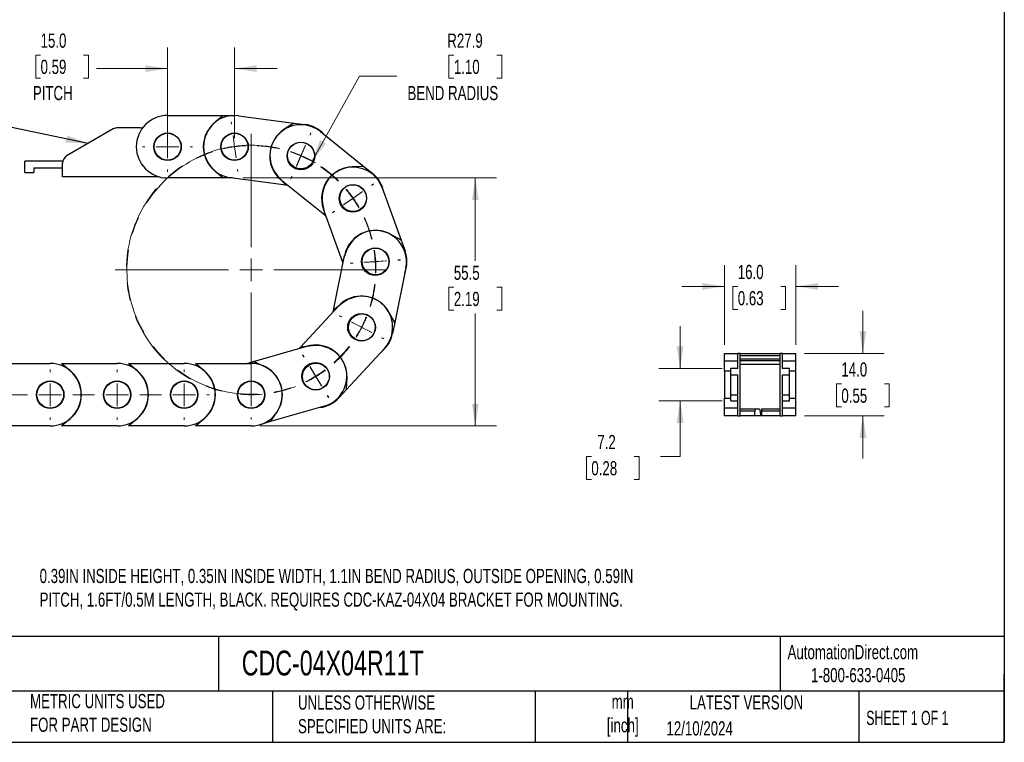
# Model space of a CAD drawing. Header units: millimetres. Extents: x 10 to 410, y 10 to 314.
# Tile 2 of 5: x 189 to 410, y 10 to 171. Entities that reach past the tile are written whole.
import ezdxf

# ---------------------------------------------------------------- set-up
doc = ezdxf.new("R2010")
doc.units = ezdxf.units.MM
doc.header["$LTSCALE"] = 1.5
doc.linetypes.add('CENTERX2', pattern=[20.32, 12.7, -2.54, 2.54, -2.54])
doc.layers.add('TEXT', color=140, linetype='Continuous', lineweight=25)
doc.styles.add('SLDTEXTSTYLE0', font='TXT', dxfattribs={"width": 0.7})
doc.styles.add('SLDTEXTSTYLE1', font='TXT', dxfattribs={"width": 0.65})
doc.dimstyles.new('SLDDIMSTYLE0', dxfattribs={"dimtxt": 3.237012, "dimasz": 4.953, "dimexe": 0, "dimexo": 0.0625, "dimgap": 0.809253, "dimtad": 0, "dimtih": 1, "dimtoh": 1, "dimrnd": 1e-09, "dimzin": 12, "dimdsep": 46, "dimtxsty": 'SLDTEXTSTYLE0', "dimsah": 1, "dimcen": 0.09, "dimadec": 0, "dimazin": 3, "dimtfac": 1, "dimtofl": 0, "dimtmove": 0, "dimatfit": 3, "dimfxl": 0, "dimfrac": 2, "dimtolj": 1, "dimtzin": 12, "dimarcsym": 0})
doc.dimstyles.new('SLDDIMSTYLE1', dxfattribs={"dimtxt": 3.237012, "dimasz": 4.953, "dimexe": 0, "dimexo": 0.0625, "dimgap": 0.809253, "dimtad": 0, "dimtih": 1, "dimtoh": 1, "dimrnd": 1e-09, "dimzin": 12, "dimdsep": 46, "dimtxsty": 'SLDTEXTSTYLE0', "dimsah": 1, "dimcen": 0, "dimadec": 0, "dimazin": 3, "dimtfac": 1, "dimtofl": 0, "dimtmove": 0, "dimatfit": 3, "dimfxl": 0, "dimfrac": 2, "dimtolj": 1, "dimtzin": 12, "dimarcsym": 0})
doc.dimstyles.new('SLDDIMSTYLE2', dxfattribs={"dimtxt": 3.237012, "dimasz": 4.953, "dimexe": 0, "dimexo": 0.0625, "dimgap": 0.809253, "dimtad": 0, "dimtih": 1, "dimtoh": 1, "dimrnd": 1e-09, "dimzin": 4, "dimdsep": 46, "dimtxsty": 'SLDTEXTSTYLE0', "dimsah": 1, "dimcen": 0.09, "dimadec": 0, "dimazin": 1, "dimtfac": 1, "dimtmove": 0, "dimatfit": 0, "dimfxl": 0, "dimfrac": 2, "dimtolj": 1, "dimtzin": 12, "dimarcsym": 0})
doc.dimstyles.new('SLDDIMSTYLE3', dxfattribs={"dimtxt": 0.18, "dimasz": 4.953, "dimexe": 0, "dimexo": 0.0625, "dimgap": 0, "dimtad": 0, "dimtih": 1, "dimtoh": 1, "dimdec": 0, "dimrnd": 1e-09, "dimzin": 0, "dimdsep": 46, "dimtxsty": 'Standard', "dimsah": 1, "dimcen": 0.09, "dimadec": 0, "dimazin": 0, "dimtfac": 4.953, "dimtdec": 0, "dimtofl": 0, "dimtmove": 0, "dimatfit": 3, "dimfxl": 0, "dimfrac": 2, "dimtolj": 1, "dimtzin": 0, "dimarcsym": 0})
doc.dimstyles.new('SLDDIMSTYLE4', dxfattribs={"dimtxt": 3.237012, "dimasz": 4.953, "dimexe": 0, "dimexo": 0.0625, "dimgap": 0.809253, "dimtad": 0, "dimtih": 1, "dimtoh": 1, "dimrnd": 1e-09, "dimzin": 12, "dimdsep": 46, "dimtxsty": 'SLDTEXTSTYLE0', "dimsah": 1, "dimcen": 0.09, "dimadec": 0, "dimazin": 3, "dimtfac": 1, "dimtmove": 0, "dimatfit": 0, "dimfxl": 0, "dimfrac": 2, "dimtolj": 1, "dimtzin": 12, "dimarcsym": 0})

# ---------------------------------------------------------------- blocks, each defined once
blk = doc.blocks.new('_D')
at = {"color": 7, "linetype": 'Continuous', "lineweight": 0}
for p, q in [((239.11, 135.88), (295.88, 135.88)), ((291.12, 135.88), (291.12, 117.3)), ((286.31, 111.43), (285.22, 111.43)), ((285.22, 111.43), (285.22, 106.28)), ((295.93, 111.43), (297.02, 111.43)), ((297.02, 111.43), (297.02, 106.28)), ((285.22, 106.28), (286.31, 106.28)), ((297.02, 106.28), (295.93, 106.28)), ((291.12, 80.36), (291.12, 105.56)), ((242.83, 80.36), (295.88, 80.36))]:
    blk.add_line(p, q, dxfattribs=at)
at = {"color": 7, "linetype": 'Continuous', "lineweight": 18}
for points in [[(291.12, 135.88), (290.36, 130.92), (291.88, 130.92)], [(291.12, 80.36), (291.88, 85.31), (290.36, 85.31)]]:
    blk.add_solid(points, dxfattribs=at)
at = {"color": 7, "linetype": 'Continuous', "lineweight": 18, "char_height": 3.175, "attachment_point": 1, "style": 'SLDTEXTSTYLE0'}
for s, insert in [('55.5', (286.31, 116.25)), ('2.19', (286.31, 110.38))]:
    blk.add_mtext(s, dxfattribs=dict(at, insert=insert))
blk = doc.blocks.new('_D_1')
at = {"color": 7, "linetype": 'Continuous', "lineweight": 0}
for p, q in [((286.31, 163.4), (285.22, 163.4)), ((285.22, 163.4), (285.22, 158.25)), ((295.93, 163.4), (297.02, 163.4)), ((297.02, 163.4), (297.02, 158.25)), ((254.57, 139.68), (265.22, 158.7)), ((265.22, 158.7), (273.55, 158.7)), ((285.22, 158.25), (286.31, 158.25)), ((297.02, 158.25), (295.93, 158.25))]:
    blk.add_line(p, q, dxfattribs=at)
at = {"color": 7, "linetype": 'Continuous', "lineweight": 18}
blk.add_arc((240.93, 115.3), 27.94, 59.0198, 70.4417, dxfattribs=at)
blk.add_solid([(254.57, 139.68), (257.66, 143.63), (256.33, 144.37)], dxfattribs=at)
at = {"color": 7, "linetype": 'Continuous', "lineweight": 18, "char_height": 3.175, "attachment_point": 1, "style": 'SLDTEXTSTYLE0'}
for s, insert in [('R27.9', (284.84, 168.22)), ('1.10', (286.31, 162.35)), ('BEND RADIUS', (275.93, 156.48))]:
    blk.add_mtext(s, dxfattribs=dict(at, insert=insert))
blk = doc.blocks.new('_D_2')
at = {"color": 7, "linetype": 'Continuous', "lineweight": 0}
for p, q in [((193.77, 163.4), (192.68, 163.4)), ((192.68, 163.4), (192.68, 158.25)), ((203.39, 163.4), (204.48, 163.4)), ((204.48, 163.4), (204.48, 158.25)), ((222.21, 144.78), (222.21, 165.13)), ((237.21, 144.78), (237.21, 165.13)), ((222.21, 160.37), (206.29, 160.37)), ((237.21, 160.37), (246.73, 160.37)), ((192.68, 158.25), (193.77, 158.25)), ((204.48, 158.25), (203.39, 158.25))]:
    blk.add_line(p, q, dxfattribs=at)
at = {"color": 7, "linetype": 'Continuous', "lineweight": 18}
for points in [[(222.21, 160.37), (217.25, 161.13), (217.25, 159.61)], [(237.21, 160.37), (242.16, 159.61), (242.16, 161.13)]]:
    blk.add_solid(points, dxfattribs=at)
at = {"color": 7, "linetype": 'Continuous', "lineweight": 18, "char_height": 3.175, "attachment_point": 1, "style": 'SLDTEXTSTYLE0'}
for s, insert in [('15.0', (193.77, 168.22)), ('0.59', (193.77, 162.35)), ('PITCH', (192.04, 156.48))]:
    blk.add_mtext(s, dxfattribs=dict(at, insert=insert))
blk = doc.blocks.new('SW_CENTERMARKSYMBOL_0')
at = {"color": 0, "linetype": 'Continuous', "lineweight": 18}
for p, q in [((-18.91, 56.49), (-18.99, 57.02)), ((-18.23, 51.46), (-18.57, 53.97)), ((-14.51, 28.95), (-14.51, 54.35)), ((-1.34, 54.15), (-1.15, 54.57)), ((-1.33, 54.03), (-1.12, 54.52)), ((-18.23, 51.46), (-17.9, 48.94)), ((-3.37, 49.38), (-2.35, 51.7)), ((-3.36, 49.49), (-2.35, 51.82)), ((-3.36, 49.49), (-4.38, 47.16)), ((-3.37, 49.38), (-4.38, 47.05)), ((-17.56, 46.42), (-17.48, 45.89)), ((-5.4, 44.72), (-5.61, 44.23)), ((-5.39, 44.84), (-5.57, 44.41)), ((12.42, 42.79), (12.85, 43.1)), ((12.47, 42.9), (12.85, 43.17)), ((8.26, 39.87), (6.18, 38.41)), ((8.32, 39.97), (6.25, 38.51)), ((8.26, 39.87), (10.34, 41.33)), ((8.32, 39.97), (10.4, 41.44)), ((4.1, 36.95), (3.66, 36.65)), ((4.17, 37.05), (3.79, 36.78)), ((-14.51, 23.87), (-14.51, 26.41)), ((8.19, 25.38), (7.65, 25.35)), ((8.29, 25.42), (7.83, 25.39)), ((13.26, 25.72), (10.72, 25.55)), ((13.36, 25.77), (10.83, 25.6)), ((13.26, 25.72), (15.79, 25.88)), ((13.36, 25.77), (15.9, 25.94)), ((18.33, 26.05), (18.86, 26.09)), ((18.43, 26.11), (18.89, 26.14)), ((-19.59, 23.87), (-44.99, 23.87)), ((-14.51, 23.87), (-17.05, 23.87)), ((-14.51, 23.87), (-14.51, 21.33)), ((-14.51, 23.87), (-11.97, 23.87)), ((-9.43, 23.87), (15.97, 23.87)), ((-14.51, 18.79), (-14.51, -6.61)), ((5.67, 13.37), (5.19, 13.62)), ((5.78, 13.35), (5.37, 13.56)), ((10.17, 11.02), (7.92, 12.2)), ((10.29, 11.01), (8.04, 12.18)), ((10.17, 11.02), (12.43, 9.85)), ((10.29, 11.01), (12.54, 9.84)), ((14.68, 8.68), (15.15, 8.43)), ((14.8, 8.67), (15.21, 8.46)), ((-2.73, 4.41), (-3, 4.87)), ((-2.64, 4.34), (-2.88, 4.73)), ((-0.09, 0.07), (-1.41, 2.24)), ((-14.51, 1.01), (-14.51, 1.47)), ((0, 0), (-1.32, 2.17)), ((-0.09, 0.07), (1.22, -2.1)), ((0, 0), (1.32, -2.17)), ((-14.51, -4.07), (-14.51, -1.53)), ((-14.51, -4.07), (-14.51, -6.61)), ((2.54, -4.28), (2.81, -4.73)), ((2.64, -4.34), (2.88, -4.73)), ((-14.51, -9.15), (-14.51, -9.61))]:
    blk.add_line(p, q, dxfattribs=at)
at = {"color": 0, "linetype": 'CENTERX2', "lineweight": 0}
for centre, radius, start, end in [((-14.51, 23.87), 27.94, 76.8976, 259.5826), ((-14.51, 23.88), 27.83, 76.8444, 87.2258), ((-14.51, 23.87), 27.83, 108.1413, 290.7453), ((-14.51, 23.88), 27.94, 45.601, 56.0628), ((-14.51, 23.89), 27.82, 45.5457, 55.9308), ((-14.51, 23.88), 27.83, 14.2521, 24.6335), ((-14.49, 23.88), 27.91, 14.2987, 24.7697), ((-14.5, 23.87), 27.82, 342.9546, 353.3385), ((-14.51, 23.87), 27.94, 343.0092, 353.4707), ((-14.51, 23.88), 27.83, 311.6613, 322.041), ((-14.5, 23.86), 27.92, 311.7086, 322.1767), ((-14.51, 23.87), 27.94, 280.4168, 290.8789)]:
    blk.add_arc(centre, radius, start, end, dxfattribs=at)
at = {"color": 0, "linetype": 'Continuous', "lineweight": 0}
for centre, radius, start, end in [((-14.51, 23.86), 27.84, 97.6852, 102.9115), ((-14.51, 23.86), 27.84, 92.455, 97.6819), ((-14.51, 23.89), 27.92, 66.4777, 71.6897), ((-14.5, 23.91), 27.8, 66.3831, 71.6182), ((-14.5, 23.91), 27.8, 61.1562, 66.392), ((-14.5, 23.89), 27.92, 61.2701, 66.4828), ((-14.46, 23.91), 27.88, 35.1759, 40.3964), ((-14.46, 23.92), 27.76, 35.0824, 40.3239), ((-14.46, 23.91), 27.76, 29.8585, 35.1004), ((-14.46, 23.91), 27.88, 29.9721, 35.1919), ((-14.51, 23.88), 27.83, 3.7942, 9.0243), ((-14.48, 23.88), 27.91, 3.8833, 9.0983), ((-14.5, 23.87), 27.82, 358.5658, 3.7966), ((-14.47, 23.87), 27.9, 358.6769, 3.8934), ((-14.5, 23.87), 27.82, 332.4977, 337.729), ((-14.44, 23.84), 27.86, 332.5807, 337.8052), ((-14.5, 23.87), 27.82, 327.2691, 332.501), ((-14.44, 23.83), 27.85, 327.3781, 332.6032), ((-14.5, 23.84), 27.79, 295.972, 301.208), ((-14.5, 23.85), 27.91, 296.0858, 301.3003), ((-14.49, 23.84), 27.79, 301.1981, 306.4345), ((-14.49, 23.85), 27.91, 301.2912, 306.5065), ((-14.51, 23.87), 27.94, 264.7913, 269.9999), ((-14.51, 23.87), 27.94, 270, 275.2087)]:
    blk.add_arc(centre, radius, start, end, dxfattribs=at)
blk = doc.blocks.new('SW_CENTERMARKSYMBOL_1')
at = {"color": 0, "linetype": 'Continuous', "lineweight": 18}
for p, q in [((0, 5.08), (0, 5.61)), ((0, 0), (0, 2.54)), ((-5.08, 0), (-5.62, 0)), ((0, 0), (-2.54, 0)), ((0, 0), (0, -2.54)), ((0, 0), (2.54, 0)), ((5.08, 0), (5.61, 0)), ((0, -5.08), (0, -5.62))]:
    blk.add_line(p, q, dxfattribs=at)
blk = doc.blocks.new('SW_CENTERMARKSYMBOL_2')
at = {"color": 0, "linetype": 'Continuous', "lineweight": 18}
for p, q in [((-45, 5.08), (-45, 5.54)), ((-30, 5.08), (-30, 5.54)), ((-15, 5.08), (-15, 5.54)), ((0, 5.08), (0, 5.54)), ((34.1, 5.08), (34.1, 5.54)), ((49.1, 5.08), (49.1, 5.54)), ((64.1, 5.08), (64.1, 5.54)), ((79.1, 5.08), (79.1, 5.54)), ((94.1, 5.08), (94.1, 5.54)), ((109.1, 5.08), (109.1, 5.54)), ((-45, 0), (-45, 2.54)), ((-30, 0), (-30, 2.54)), ((-15, 0), (-15, 2.54)), ((0, 0), (0, 2.54)), ((34.1, 0), (34.1, 2.54)), ((49.1, 0), (49.1, 2.54)), ((64.1, 0), (64.1, 2.54)), ((79.1, 0), (79.1, 2.54)), ((94.1, 0), (94.1, 2.54)), ((109.1, 0), (109.1, 2.54)), ((-50.08, 0), (-50.54, 0)), ((-45, 0), (-47.54, 0)), ((-45, 0), (-45, -2.54)), ((-45, 0), (-42.46, 0)), ((-30, 0), (-32.54, 0)), ((-30, 0), (-30, -2.54)), ((-30, 0), (-27.46, 0)), ((-15, 0), (-17.54, 0)), ((-15, 0), (-15, -2.54)), ((-15, 0), (-12.46, 0)), ((0, 0), (-2.54, 0)), ((0, 0), (0, -2.54)), ((0, 0), (2.54, 0)), ((34.1, 0), (31.56, 0)), ((34.1, 0), (34.1, -2.54)), ((34.1, 0), (36.64, 0)), ((49.1, 0), (46.56, 0)), ((49.1, 0), (49.1, -2.54)), ((49.1, 0), (51.64, 0)), ((64.1, 0), (61.56, 0)), ((64.1, 0), (64.1, -2.54)), ((64.1, 0), (66.64, 0)), ((79.1, 0), (76.56, 0)), ((79.1, 0), (79.1, -2.54)), ((79.1, 0), (81.64, 0)), ((94.1, 0), (91.56, 0)), ((94.1, 0), (94.1, -2.54)), ((94.1, 0), (96.64, 0)), ((109.1, 0), (106.56, 0)), ((109.1, 0), (109.1, -2.54)), ((109.1, 0), (111.64, 0)), ((114.18, 0), (114.64, 0)), ((-45, -5.08), (-45, -5.54)), ((-30, -5.08), (-30, -5.54)), ((-15, -5.08), (-15, -5.54)), ((0, -5.08), (0, -5.54)), ((34.1, -5.08), (34.1, -5.54)), ((49.1, -5.08), (49.1, -5.54)), ((64.1, -5.08), (64.1, -5.54)), ((79.1, -5.08), (79.1, -5.54)), ((94.1, -5.08), (94.1, -5.54)), ((109.1, -5.08), (109.1, -5.54))]:
    blk.add_line(p, q, dxfattribs=at)
at = {"color": 0, "linetype": 'CENTERX2', "lineweight": 18}
for p, q in [((-39.92, 0), (-35.08, 0)), ((-24.92, 0), (-20.08, 0)), ((-9.92, 0), (-5.08, 0)), ((5.08, 0), (9.92, 0)), ((39.18, 0), (44.02, 0)), ((54.18, 0), (59.02, 0)), ((69.18, 0), (74.02, 0)), ((84.18, 0), (89.02, 0)), ((99.18, 0), (104.02, 0))]:
    blk.add_line(p, q, dxfattribs=at)
blk = doc.blocks.new('SW_CENTERMARKSYMBOL_3')
at = {"color": 0, "linetype": 'Continuous', "lineweight": 18}
for p, q in [((-30, 5.08), (-30, 5.62)), ((-15, 5.08), (-15, 5.62)), ((0, 5.08), (0, 5.62)), ((34.1, 5.08), (34.1, 5.62)), ((49.1, 5.08), (49.1, 5.62)), ((64.1, 5.08), (64.1, 5.62)), ((79.1, 5.08), (79.1, 5.62)), ((94.1, 5.08), (94.1, 5.62)), ((109.1, 5.08), (109.1, 5.62)), ((124.1, 5.08), (124.1, 5.62)), ((-30, 0), (-30, 2.54)), ((-15, 0), (-15, 2.54)), ((0, 0), (0, 2.54)), ((34.1, 0), (34.1, 2.54)), ((49.1, 0), (49.1, 2.54)), ((64.1, 0), (64.1, 2.54)), ((79.1, 0), (79.1, 2.54)), ((94.1, 0), (94.1, 2.54)), ((109.1, 0), (109.1, 2.54)), ((124.1, 0), (124.1, 2.54)), ((-35.08, 0), (-35.62, 0)), ((-30, 0), (-32.54, 0)), ((-30, 0), (-30, -2.54)), ((-30, 0), (-27.46, 0)), ((-15, 0), (-17.54, 0)), ((-15, 0), (-15, -2.54)), ((-15, 0), (-12.46, 0)), ((0, 0), (-2.54, 0)), ((0, 0), (0, -2.54)), ((0, 0), (2.54, 0)), ((34.1, 0), (31.56, 0)), ((34.1, 0), (34.1, -2.54)), ((34.1, 0), (36.64, 0)), ((49.1, 0), (46.56, 0)), ((49.1, 0), (49.1, -2.54)), ((49.1, 0), (51.64, 0)), ((64.1, 0), (61.56, 0)), ((64.1, 0), (64.1, -2.54)), ((64.1, 0), (66.64, 0)), ((79.1, 0), (76.56, 0)), ((79.1, 0), (79.1, -2.54)), ((79.1, 0), (81.64, 0)), ((94.1, 0), (91.56, 0)), ((94.1, 0), (94.1, -2.54)), ((94.1, 0), (96.64, 0)), ((109.1, 0), (106.56, 0)), ((109.1, 0), (109.1, -2.54)), ((109.1, 0), (111.64, 0)), ((124.1, 0), (121.56, 0)), ((124.1, 0), (124.1, -2.54)), ((124.1, 0), (126.64, 0)), ((129.18, 0), (129.71, 0)), ((-30, -5.08), (-30, -5.61)), ((-15, -5.08), (-15, -5.61)), ((0, -5.08), (0, -5.61)), ((34.1, -5.08), (34.1, -5.61)), ((49.1, -5.08), (49.1, -5.61)), ((64.1, -5.08), (64.1, -5.61)), ((79.1, -5.08), (79.1, -5.61)), ((94.1, -5.08), (94.1, -5.61)), ((109.1, -5.08), (109.1, -5.61)), ((124.1, -5.08), (124.1, -5.61))]:
    blk.add_line(p, q, dxfattribs=at)
at = {"color": 0, "linetype": 'CENTERX2', "lineweight": 18}
for p, q in [((-24.92, 0), (-20.08, 0)), ((-9.92, 0), (-5.08, 0)), ((5.08, 0), (9.92, 0)), ((39.18, 0), (44.02, 0)), ((54.18, 0), (59.02, 0)), ((69.18, 0), (74.02, 0)), ((84.18, 0), (89.02, 0)), ((99.18, 0), (104.02, 0)), ((114.18, 0), (119.02, 0))]:
    blk.add_line(p, q, dxfattribs=at)
blk = doc.blocks.new('_D_4')
at = {"color": 7, "linetype": 'Continuous', "lineweight": 0}
for p, q in [((346.9, 98.5), (346.9, 116.36)), ((362.9, 98.5), (362.9, 116.36)), ((346.9, 111.6), (337.38, 111.6)), ((349.89, 111.6), (348.8, 111.6)), ((348.8, 111.6), (348.8, 106.45)), ((359.51, 111.6), (360.6, 111.6)), ((360.6, 111.6), (360.6, 106.45)), ((362.9, 111.6), (372.43, 111.6)), ((348.8, 106.45), (349.89, 106.45)), ((360.6, 106.45), (359.51, 106.45))]:
    blk.add_line(p, q, dxfattribs=at)
at = {"color": 7, "linetype": 'Continuous', "lineweight": 18}
for points in [[(346.9, 111.6), (341.95, 112.36), (341.95, 110.84)], [(362.9, 111.6), (367.85, 110.84), (367.85, 112.36)]]:
    blk.add_solid(points, dxfattribs=at)
at = {"color": 7, "linetype": 'Continuous', "lineweight": 18, "char_height": 3.175, "attachment_point": 1, "style": 'SLDTEXTSTYLE0'}
for s, insert in [('16.0', (349.89, 116.42)), ('0.63', (349.89, 110.55))]:
    blk.add_mtext(s, dxfattribs=dict(at, insert=insert))
blk = doc.blocks.new('_D_5')
at = {"color": 7, "linetype": 'Continuous', "lineweight": 0}
for p, q in [((377.9, 96.6), (377.9, 106.12)), ((364.81, 96.6), (382.66, 96.6)), ((373.09, 89.77), (372, 89.77)), ((372, 89.77), (372, 84.63)), ((382.71, 89.77), (383.8, 89.77)), ((383.8, 89.77), (383.8, 84.63)), ((372, 84.63), (373.09, 84.63)), ((383.8, 84.63), (382.71, 84.63)), ((364.81, 82.6), (382.66, 82.6)), ((377.9, 82.6), (377.9, 73.07))]:
    blk.add_line(p, q, dxfattribs=at)
at = {"color": 7, "linetype": 'Continuous', "lineweight": 18}
for points in [[(377.9, 96.6), (378.66, 101.55), (377.14, 101.55)], [(377.9, 82.6), (377.14, 77.65), (378.66, 77.65)]]:
    blk.add_solid(points, dxfattribs=at)
at = {"color": 7, "linetype": 'Continuous', "lineweight": 18, "char_height": 3.175, "attachment_point": 1, "style": 'SLDTEXTSTYLE0'}
for s, insert in [('14.0', (373.09, 94.59)), ('0.55', (373.09, 88.72))]:
    blk.add_mtext(s, dxfattribs=dict(at, insert=insert))
blk = doc.blocks.new('_D_6')
at = {"color": 7, "linetype": 'Continuous', "lineweight": 0}
for p, q in [((336.99, 93.2), (336.99, 102.72)), ((346.4, 93.2), (332.23, 93.2)), ((346.4, 86), (332.23, 86)), ((336.99, 73.54), (336.99, 86)), ((317.1, 73.54), (316.01, 73.54)), ((316.01, 73.54), (316.01, 68.39)), ((326.71, 73.54), (327.8, 73.54)), ((327.8, 73.54), (327.8, 68.39)), ((332.55, 73.54), (336.99, 73.54)), ((316.01, 68.39), (317.1, 68.39)), ((327.8, 68.39), (326.71, 68.39))]:
    blk.add_line(p, q, dxfattribs=at)
at = {"color": 7, "linetype": 'Continuous', "lineweight": 18}
for points in [[(336.99, 93.2), (337.75, 98.15), (336.23, 98.15)], [(336.99, 86), (336.23, 81.05), (337.75, 81.05)]]:
    blk.add_solid(points, dxfattribs=at)
at = {"color": 7, "linetype": 'Continuous', "lineweight": 18, "char_height": 3.175, "attachment_point": 1, "style": 'SLDTEXTSTYLE0'}
for s, insert in [('7.2', (318.44, 78.35)), ('0.28', (317.1, 72.48))]:
    blk.add_mtext(s, dxfattribs=dict(at, insert=insert))

msp = doc.modelspace()

# ---------------------------------------------------------------- linework, layer by layer
for p, q in [((222.206, 149.878), (234.683, 149.878)), ((234.683, 149.878), (232.67, 148.143)), ((234.683, 149.878), (237.206, 149.878)), ((238.122, 149.817), (250.492, 148.185)), ((250.492, 148.185), (248.269, 146.728)), ((250.492, 148.185), (252.993, 147.854)), ((210.033, 146.86), (199.706, 140.898)), ((216.083, 147.128), (211.033, 147.128)), ((256.463, 146.251), (266.185, 138.431)), ((246.655, 145.262), (246.681, 145.258)), ((190.256, 137.128), (190.256, 139.628)), ((198.76, 139.628), (190.256, 139.628)), ((198.706, 136.128), (198.706, 139.166)), ((190.256, 137.128), (192.256, 137.128)), ((192.256, 138.128), (198.706, 138.128)), ((192.256, 138.128), (192.256, 137.128)), ((232.67, 137.613), (234.683, 135.878)), ((261.387, 137.926), (261.408, 137.91)), ((266.185, 138.431), (263.528, 138.341)), ((266.185, 138.431), (268.151, 136.849)), ((220.352, 136.128), (198.706, 136.128)), ((234.683, 135.878), (222.206, 135.878)), ((236.746, 135.878), (234.683, 135.878)), ((248.66, 134.305), (236.29, 135.938)), ((246.891, 136.289), (248.66, 134.305)), ((257.409, 127.522), (247.688, 135.343)), ((249.041, 134.255), (248.66, 134.305)), ((270.283, 133.677), (274.527, 121.944)), ((256.928, 130.136), (257.409, 127.522)), ((261.362, 117.182), (257.118, 128.914)), ((257.708, 127.282), (257.409, 127.522)), ((270.166, 124.005), (270.175, 123.98)), ((274.527, 121.944), (272.211, 123.248)), ((274.527, 121.944), (275.386, 119.572)), ((262.309, 119.665), (261.362, 117.182)), ((259.368, 106.292), (261.836, 118.523)), ((261.493, 116.82), (261.362, 117.182)), ((275.56, 115.753), (273.092, 103.523)), ((252.008, 98.023), (260.47, 107.192)), ((259.292, 105.916), (259.368, 106.292)), ((261.467, 107.923), (259.368, 106.292)), ((270.436, 107.55), (270.431, 107.524)), ((273.092, 103.523), (271.789, 105.84)), ((273.092, 103.523), (272.593, 101.05)), ((241.423, 94.78), (253.417, 98.219)), ((251.748, 97.741), (252.008, 98.023)), ((254.649, 98.326), (252.008, 98.023)), ((270.758, 97.697), (262.296, 88.528)), ((346.901, 94.863), (346.901, 96.598)), ((346.901, 96.598), (349.901, 96.598)), ((349.901, 94.863), (346.901, 94.863)), ((346.901, 92.598), (346.901, 94.863)), ((349.901, 93.198), (349.901, 96.598)), ((350.401, 96.598), (349.901, 96.598)), ((350.401, 82.598), (350.401, 96.598)), ((350.401, 96.598), (359.401, 96.598)), ((350.401, 96.098), (359.401, 96.098)), ((350.401, 95.405), (359.401, 95.405)), ((359.401, 94.937), (350.401, 94.937)), ((359.401, 82.598), (359.401, 96.598)), ((359.901, 96.598), (359.401, 96.598)), ((359.901, 93.198), (359.901, 96.598)), ((359.901, 96.598), (362.901, 96.598)), ((362.901, 94.863), (359.901, 94.863)), ((362.901, 94.863), (362.901, 96.598)), ((362.901, 92.598), (362.901, 94.863)), ((183.451, 94.356), (195.927, 94.356)), ((200.464, 92.621), (198.451, 94.356)), ((198.451, 94.356), (210.927, 94.356)), ((215.464, 92.621), (213.451, 94.356)), ((213.451, 94.356), (225.927, 94.356)), ((230.464, 92.621), (228.451, 94.356)), ((228.451, 94.356), (240.927, 94.356)), ((239.944, 94.356), (241.423, 94.78)), ((243.837, 93.667), (241.423, 94.78)), ((262.118, 93.348), (262.1, 93.329)), ((348.301, 91.767), (348.301, 93.198)), ((349.901, 93.198), (348.301, 93.198)), ((350.401, 94.198), (359.401, 94.198)), ((361.501, 93.198), (359.901, 93.198)), ((361.501, 91.767), (361.501, 93.198)), ((262.296, 88.528), (262.387, 91.184)), ((348.301, 92.598), (346.901, 92.598)), ((346.901, 92.598), (346.901, 89.598)), ((348.301, 91.767), (349.901, 91.767)), ((348.301, 87.237), (348.301, 91.767)), ((349.901, 82.598), (349.901, 91.767)), ((359.901, 91.767), (361.501, 91.767)), ((359.901, 82.598), (359.901, 91.767)), ((362.901, 92.598), (361.501, 92.598)), ((361.501, 87.237), (361.501, 91.767)), ((362.901, 89.598), (362.901, 92.598)), ((262.296, 88.528), (260.585, 86.674)), ((346.901, 89.598), (346.901, 86.598)), ((362.901, 86.598), (362.901, 89.598)), ((346.901, 86.598), (348.301, 86.598)), ((346.901, 84.333), (346.901, 86.598)), ((349.901, 87.237), (348.301, 87.237)), ((348.301, 85.998), (348.301, 87.237)), ((348.301, 85.998), (349.901, 85.998)), ((361.501, 87.237), (359.901, 87.237)), ((359.901, 85.998), (361.501, 85.998)), ((361.501, 85.998), (361.501, 87.237)), ((361.501, 86.598), (362.901, 86.598)), ((362.901, 84.333), (362.901, 86.598)), ((257.276, 84.762), (245.282, 81.322)), ((349.901, 84.333), (346.901, 84.333)), ((346.901, 82.598), (346.901, 84.333)), ((350.401, 84.198), (353.801, 84.198)), ((353.801, 84.198), (354.782, 84.198)), ((354.782, 84.198), (355.043, 82.598)), ((355.281, 84.198), (359.401, 84.198)), ((362.901, 84.333), (359.901, 84.333)), ((362.901, 82.598), (362.901, 84.333)), ((198.451, 80.356), (200.464, 82.091)), ((213.451, 80.356), (215.464, 82.091)), ((228.451, 80.356), (230.464, 82.091)), ((245.282, 81.322), (246.74, 83.545)), ((349.901, 82.598), (346.901, 82.598)), ((349.901, 82.598), (350.401, 82.598)), ((353.731, 83.698), (350.401, 83.698)), ((353.731, 82.598), (350.401, 82.598)), ((353.731, 82.598), (353.731, 83.698)), ((355.043, 82.598), (353.731, 82.598)), ((355.211, 83.698), (355.211, 82.598)), ((359.401, 83.698), (355.211, 83.698)), ((359.401, 82.598), (355.211, 82.598)), ((359.401, 82.598), (359.901, 82.598)), ((362.901, 82.598), (359.901, 82.598)), ((195.927, 80.356), (183.451, 80.356)), ((210.927, 80.356), (198.451, 80.356)), ((225.927, 80.356), (213.451, 80.356)), ((240.927, 80.356), (228.451, 80.356)), ((245.282, 81.322), (242.857, 80.627))]:
    msp.add_line(p, q)
for centre, radius in [((222.206, 142.878), 3.075), ((222.206, 142.878), 3), ((237.206, 142.878), 3.075), ((237.206, 142.878), 3), ((252.075, 140.797), 3.075), ((252.077, 140.915), 3), ((263.7, 131.296), 3.075), ((263.763, 131.395), 3), ((268.698, 117.138), 3.075), ((268.803, 117.19), 3), ((265.614, 102.444), 3.075), ((265.731, 102.434), 3), ((255.346, 91.49), 3.075), ((255.441, 91.421), 3), ((195.927, 87.356), 3.075), ((210.927, 87.356), 3.075), ((225.927, 87.356), 3.075), ((240.927, 87.356), 3.075), ((195.927, 87.356), 3), ((210.927, 87.356), 3), ((225.927, 87.356), 3), ((240.927, 87.356), 3)]:
    msp.add_circle(centre, radius)
for centre, radius, start, end in [((222.206, 142.878), 7, 90.00001, 269.99999), ((237.206, 142.878), 7, 82.47995, 262.48001), ((237.206, 142.878), 6.95, 130.75004, 229.24996), ((252.075, 140.797), 7, 51.18398, 231.1841), ((252.077, 140.915), 7, 41.85425, 82.48001), ((211.033, 145.128), 2, 90.00042, 119.99989), ((216.083, 149.127), 2, 269.99928, 288.80962), ((252.077, 140.915), 6.95, 123.23019, 221.72982), ((200.706, 139.166), 2, 120.00021, 179.9997), ((263.7, 131.296), 7, 19.88799, 199.88803), ((263.763, 131.395), 6.95, 91.93408, 190.43388), ((263.763, 131.395), 7, 10.55828, 51.18385), ((268.698, 117.138), 7, 348.59197, 168.59202), ((268.803, 117.19), 6.95, 60.638, 159.13798), ((268.803, 117.19), 7, 339.2624, 19.88804), ((265.614, 102.444), 7, 317.29603, 137.29602), ((265.731, 102.434), 6.95, 29.34203, 127.84198), ((265.731, 102.434), 7, 307.96626, 348.59222), ((255.346, 91.49), 7, 286.00004, 105.99996), ((255.441, 91.421), 6.95, 358.04611, 96.54586), ((195.927, 87.356), 7, 270.00001, 89.99999), ((195.927, 87.356), 6.95, 310.75004, 49.24996), ((210.927, 87.356), 7, 270.00001, 89.99999), ((210.927, 87.356), 6.95, 310.75004, 49.24996), ((225.927, 87.356), 7, 270.00001, 89.99999), ((225.927, 87.356), 6.95, 310.75004, 49.24996), ((240.927, 87.356), 7, 270.00001, 89.99999), ((240.927, 87.356), 6.95, 326.7501, 65.24995), ((255.441, 91.421), 7, 276.67034, 317.29599)]:
    msp.add_arc(centre, radius, start, end)
for centre in [(353.801, 83.698), (355.281, 83.698)]:
    msp.add_ellipse(centre, major_axis=(0, 0.5), ratio=0.1405408, start_param=0, end_param=1.5707963)
at = {"layer": 'TEXT'}
for p, q in [((409.575, 314.325), (409.575, 9.525)), ((409.575, 33.189), (9.525, 33.189)), ((233.638, 33.189), (233.638, 20.955)), ((359.363, 33.189), (359.363, 20.955)), ((409.575, 9.525), (409.575, 24.765)), ((409.575, 20.955), (9.525, 20.955)), ((245.67, 20.955), (245.67, 9.525)), ((304.536, 20.955), (304.536, 9.525)), ((325.218, 20.955), (325.218, 9.525)), ((377.023, 20.955), (377.023, 9.525)), ((9.525, 9.525), (409.575, 9.525))]:
    msp.add_line(p, q, dxfattribs=at)

# ---------------------------------------------------------------- block references
at = {"color": 7, "linetype": 'Continuous', "lineweight": 0}
for name, p in [('SW_CENTERMARKSYMBOL_0', (255.441, 91.421)), ('SW_CENTERMARKSYMBOL_1', (222.206, 142.878)), ('SW_CENTERMARKSYMBOL_2', (101.827, 87.356)), ('SW_CENTERMARKSYMBOL_3', (101.827, 87.356))]:
    msp.add_blockref(name, p, dxfattribs=at)

# ---------------------------------------------------------------- texts
at = {"color": 7, "linetype": 'Continuous', "lineweight": 0, "insert": (193.554, 48.355), "char_height": 3.175, "attachment_point": 1, "style": 'SLDTEXTSTYLE0'}
msp.add_mtext('0.39IN INSIDE HEIGHT, 0.35IN INSIDE WIDTH, 1.1IN BEND RADIUS, OUTSIDE OPENING, 0.59IN ^JPITCH, 1.6FT/0.5M LENGTH, BLACK. REQUIRES CDC-KAZ-04X04 BRACKET FOR MOUNTING.', dxfattribs=at)
at = {"color": 179, "linetype": 'Continuous', "lineweight": 18, "char_height": 3.175, "attachment_point": 1, "style": 'SLDTEXTSTYLE0'}
for s, insert in [('AutomationDirect.com', (361.042, 31.315)), ('1-800-633-0405', (366.287, 26.156))]:
    msp.add_mtext(s, dxfattribs=dict(at, insert=insert))
at = {"layer": 'TEXT'}
for s, insert, char_height, attachment_point, style in [('CDC-KAZ-04X04^J( SET INCLUDES 1 MALE, 1 FEMALE )^JSOLD SEPARAELY', (159.236, 161.654), 3.175, 2, 'SLDTEXTSTYLE0'), ('CDC-KAZ-04X04^J( SET INCLUDES 1 MALE, 1 FEMALE )^JSOLD SEPARAELY', (159.236, 161.654), 3.175, 2, 'SLDTEXTSTYLE0'), ('CDC-04X04R11T', (238.812, 30.048), 5.55625, 1, 'SLDTEXTSTYLE0'), ('METRIC UNITS USED ^JFOR PART DESIGN', (191.407, 20.343), 3.175, 1, 'SLDTEXTSTYLE0'), ('UNLESS OTHERWISE ^JSPECIFIED UNITS ARE:', (251.412, 20.012), 3.175, 1, 'SLDTEXTSTYLE0'), ('LATEST VERSION', (351.828, 20.046), 3.175, 2, 'SLDTEXTSTYLE0'), ('mm^J[inch]', (324.128, 20.22), 3.175, 2, 'SLDTEXTSTYLE0'), ('SHEET 1 OF 1', (378.662, 16.577), 3.175, 1, 'SLDTEXTSTYLE1'), ('12/10/2024', (333.919, 14.228), 3.175, 1, 'SLDTEXTSTYLE0')]:
    msp.add_mtext(s, dxfattribs=dict(at, insert=insert, char_height=char_height, attachment_point=attachment_point, style=style))

# ---------------------------------------------------------------- dimensions: what is measured, and where the dimension line sits
at = {"color": 7, "linetype": 'Continuous', "lineweight": 18}
dim = msp.add_linear_dim(base=(222.206, 160.371), p1=(237.206, 142.878), p2=(222.206, 142.878), text='<>\\PPITCH', dimstyle='SLDDIMSTYLE2', dxfattribs=at)
dim.commit()
dim.dimension.update_dxf_attribs({"geometry": '_D_2', "text_midpoint": (198.58, 160.371), "dimtype": 160})
dim = msp.add_radius_dim(center=(240.927, 115.296), mpoint=(254.572, 139.678), text='<>\\PBEND RADIUS', dimstyle='SLDDIMSTYLE1', dxfattribs=at)
dim.commit()
dim.dimension.update_dxf_attribs({"geometry": '_D_1', "text_midpoint": (291.121, 160.371), "dimtype": 164})
for base, p1, p2, angle, dimstyle, picture, middle in [((291.121, 135.878), (240.927, 80.356), (237.206, 135.878), 90, 'SLDDIMSTYLE0', '_D', (291.121, 111.428)), ((362.901, 111.598), (346.901, 96.598), (362.901, 96.598), 0, 'SLDDIMSTYLE2', '_D_4', (354.701, 111.598)), ((377.901, 82.598), (362.901, 96.598), (362.901, 82.598), 90, 'SLDDIMSTYLE2', '_D_5', (377.901, 89.774)), ((336.991, 85.998), (348.301, 93.198), (348.301, 85.998), 90, 'SLDDIMSTYLE4', '_D_6', (336.991, 73.537))]:
    dim = msp.add_linear_dim(base=base, p1=p1, p2=p2, angle=angle, dimstyle=dimstyle, dxfattribs=at)
    dim.commit()
    dim.dimension.update_dxf_attribs({"geometry": picture, "text_midpoint": middle, "dimtype": 160})

# ---------------------------------------------------------------- leaders
at = {"layer": 'TEXT'}
msp.add_leader([(204.404, 143.61), (149.223, 155.095), (139.698, 155.095)], dimstyle='SLDDIMSTYLE3', dxfattribs=at)

doc.saveas('drawing.dxf')
